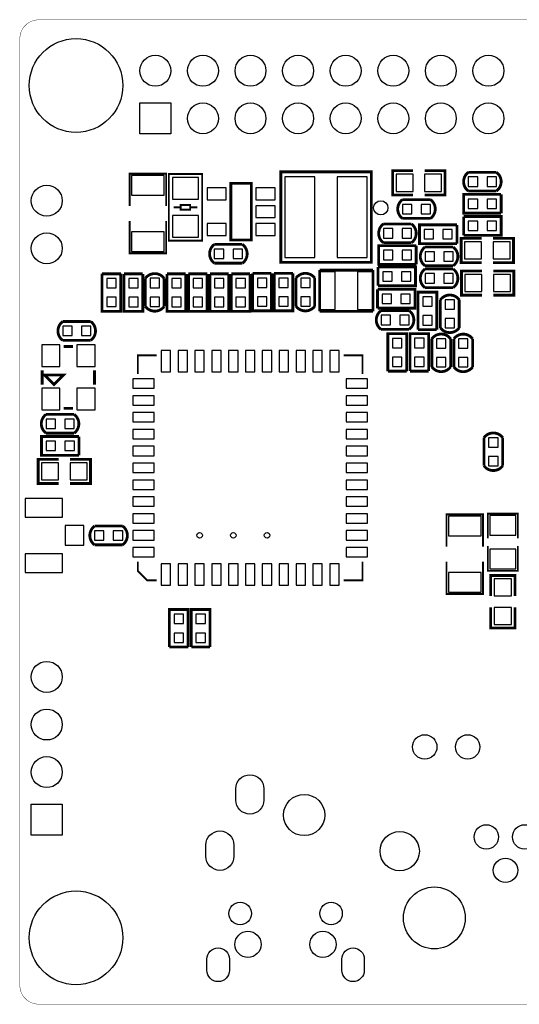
# Model space of a CAD drawing. Extents: x 0 to 2559, y 0 to 2067.
# Tile 1 of 3: x 0 to 1050, y 0 to 2067. Entities that reach past the tile are written whole.
import ezdxf

# ---------------------------------------------------------------- set-up
doc = ezdxf.new("R2010")
doc.units = 0
doc.header["$MEASUREMENT"] = 0
for name, color, linetype in [('BG_OUTLINE', 254, 'CONTINUOUS'), ('PG_SILKSCREEN_BOTTOM', 4, 'CONTINUOUS'), ('PIN_BOTTOM', 1, 'CONTINUOUS')]:
    doc.layers.add(name, color=color, linetype=linetype)

msp = doc.modelspace()

# ---------------------------------------------------------------- linework, layer by layer
at = {"layer": 'BG_OUTLINE', "const_width": 0.787}
msp.add_lwpolyline([(2519.685, 0, 0.414213), (2559.055, 39.37), (2559.055, 2027.564, 0.414214), (2519.685, 2066.934), (39.37, 2066.934, 0.414214), (0, 2027.564), (0, 39.37, 0.414214), (39.37, 0), (2519.685, 0)], format="xyb", dxfattribs=at)
at = {"layer": 'PG_SILKSCREEN_BOTTOM'}
for points, const_width in [([(307.402, 1675.89), (307.402, 1743.89), (230.598, 1743.89), (230.598, 1675.89)], 3.902), ([(383, 1603.189), (383, 1743.189), (313, 1743.189), (313, 1603.189), (383, 1603.189)], 3.902), ([(548.5, 1557.689), (738.5, 1557.689), (738.5, 1747.689), (548.5, 1747.689), (548.5, 1557.689)], 6), ([(826.5, 1699.189), (783.5, 1699.189), (783.5, 1750.189), (826.5, 1750.189)], 5.902), ([(850.5, 1699.189), (893.5, 1699.189), (893.5, 1750.189), (850.5, 1750.189)], 5.902), ([(942.5, 1746.89), (1001.5, 1746.89)], 5.902), ([(486.5, 1723.685), (443.5, 1723.685), (443.5, 1604.685), (486.5, 1604.685), (486.5, 1723.685)], 5.902), ([(1011.402, 1660.988), (932.598, 1660.988), (932.598, 1700.39), (1011.402, 1700.39)], 5.902), ([(1001.5, 1707.488), (942.5, 1707.488)], 5.902), ([(1011.402, 1700.39), (1011.402, 1660.988)], 5.902), ([(338, 1673.189), (323, 1673.189)], 3.902), ([(358, 1668.189), (358, 1678.189), (338, 1678.189), (338, 1668.189), (358, 1668.189)], 3.902), ([(358, 1673.189), (373, 1673.189)], 3.902), ([(804, 1689.39), (863, 1689.39)], 5.902), ([(932.598, 1614.488), (932.598, 1653.89)], 5.902), ([(932.598, 1653.89), (1011.402, 1653.89), (1011.402, 1614.488), (932.598, 1614.488)], 5.902), ([(230.598, 1644.488), (230.598, 1576.488), (307.402, 1576.488), (307.402, 1644.488)], 3.902), ([(764, 1638.39), (823, 1638.39)], 5.902), ([(863, 1649.988), (804, 1649.988)], 5.902), ([(918.602, 1597.087), (839.799, 1597.087), (839.799, 1636.488), (918.602, 1636.488)], 5.902), ([(918.602, 1636.488), (918.602, 1597.087)], 5.902), ([(408.701, 1595.39), (467.701, 1595.39)], 5.902), ([(832.902, 1553.488), (754.098, 1553.488), (754.098, 1592.89), (832.902, 1592.89)], 5.902), ([(823, 1598.988), (764, 1598.988)], 5.902), ([(832.902, 1592.89), (832.902, 1553.488)], 5.902), ([(851.5, 1589.89), (910.5, 1589.89)], 5.902), ([(970.5, 1608.189), (927.5, 1608.189), (927.5, 1557.189), (970.5, 1557.189)], 5.902), ([(994.5, 1608.189), (1037.5, 1608.189), (1037.5, 1557.189), (994.5, 1557.189)], 5.902), ([(467.701, 1555.988), (408.701, 1555.988)], 5.902), ([(752.598, 1508.488), (752.598, 1547.89)], 5.902), ([(752.598, 1547.89), (831.402, 1547.89), (831.402, 1508.488), (752.598, 1508.488)], 5.902), ([(910.5, 1550.488), (851.5, 1550.488)], 5.902), ([(172.799, 1533.685), (212.201, 1533.685)], 5.902), ([(212.201, 1533.685), (212.201, 1454.881), (172.799, 1454.881), (172.799, 1533.685)], 5.902), ([(258.328, 1533.593), (258.329, 1454.787), (218.924, 1454.787), (218.928, 1533.59)], 5.902), ([(218.928, 1533.59), (258.328, 1533.593)], 5.902), ([(309.299, 1533.591), (348.701, 1533.591)], 5.902), ([(348.701, 1533.591), (348.701, 1454.787), (309.299, 1454.787), (309.299, 1533.591)], 5.902), ([(354.299, 1533.591), (393.701, 1533.591)], 5.902), ([(393.701, 1533.591), (393.701, 1454.787), (354.299, 1454.787), (354.299, 1533.591)], 5.902), ([(399.299, 1533.591), (438.701, 1533.591)], 5.902), ([(438.701, 1533.591), (438.701, 1454.787), (399.299, 1454.787), (399.299, 1533.591)], 5.902), ([(444.299, 1533.591), (483.701, 1533.591)], 5.902), ([(483.701, 1533.591), (483.701, 1454.787), (444.299, 1454.787), (444.299, 1533.591)], 5.902), ([(489.299, 1534.591), (528.701, 1534.591)], 5.902), ([(528.701, 1534.591), (528.701, 1455.787), (489.299, 1455.787), (489.299, 1534.591)], 5.902), ([(534.299, 1534.591), (573.701, 1534.591)], 5.902), ([(573.701, 1534.591), (573.701, 1455.787), (534.299, 1455.787), (534.299, 1534.591)], 5.902), ([(629.902, 1454.89), (629.902, 1541.488)], 6), ([(629.902, 1541.488), (742.098, 1541.488)], 6), ([(742.098, 1541.488), (742.098, 1454.89)], 6), ([(851.5, 1543.89), (910.5, 1543.89)], 5.902), ([(971, 1539.689), (928, 1539.689), (928, 1488.689), (971, 1488.689)], 5.902), ([(995, 1539.689), (1038, 1539.689), (1038, 1488.689), (995, 1488.689)], 5.902), ([(263.799, 1465.189), (263.799, 1524.189)], 5.902), ([(303.201, 1524.189), (303.201, 1465.189)], 5.902), ([(580.299, 1465.689), (580.299, 1524.689)], 5.902), ([(619.701, 1524.689), (619.701, 1465.689)], 5.902), ([(751.598, 1461.488), (751.598, 1500.89)], 5.902), ([(751.598, 1500.89), (830.402, 1500.89), (830.402, 1461.488), (751.598, 1461.488)], 5.902), ([(836.799, 1416.287), (836.799, 1495.091), (876.201, 1495.091), (876.201, 1416.287)], 5.902), ([(910.5, 1504.488), (851.5, 1504.488)], 5.902), ([(883.799, 1420.189), (883.799, 1479.189)], 5.902), ([(923.201, 1479.189), (923.201, 1420.189)], 5.902), ([(742.098, 1454.89), (629.902, 1454.89)], 6), ([(759, 1456.39), (818, 1456.39)], 5.902), ([(90, 1433.39), (149, 1433.39)], 5.902), ([(818, 1416.988), (759, 1416.988)], 5.902), ([(773.398, 1329.087), (773.398, 1407.89), (812.799, 1407.89), (812.799, 1329.087)], 5.902), ([(819.799, 1329.287), (819.799, 1408.091), (859.201, 1408.091), (859.201, 1329.287)], 5.902), ([(876.201, 1416.287), (836.799, 1416.287)], 5.902), ([(149, 1393.988), (90, 1393.988)], 5.902), ([(865.799, 1338.189), (865.799, 1397.189)], 5.902), ([(905.201, 1397.189), (905.201, 1338.189)], 5.902), ([(912.099, 1338.089), (912.099, 1397.089)], 5.902), ([(951.501, 1397.089), (951.501, 1338.089)], 5.902), ([(112, 1381.189), (92, 1381.189)], 6), ([(287.201, 1362.39), (247.799, 1362.39), (247.799, 1322.988)], 3.902), ([(720.201, 1322.988), (720.201, 1362.39), (680.799, 1362.39)], 3.902), ([(47, 1301.189), (47, 1331.189)], 6), ([(52, 1321.189), (92, 1321.189), (72, 1301.189), (52, 1321.189)], 6), ([(157, 1301.189), (157, 1331.189)], 6), ([(812.799, 1329.087), (773.398, 1329.087)], 5.902), ([(859.201, 1329.287), (819.799, 1329.287)], 5.902), ([(55, 1238.39), (114, 1238.39)], 5.902), ([(92, 1251.189), (112, 1251.189)], 6), ([(114, 1198.988), (55, 1198.988)], 5.902), ([(124.402, 1152.488), (45.598, 1152.488), (45.598, 1191.89), (124.402, 1191.89)], 5.902), ([(124.402, 1191.89), (124.402, 1152.488)], 5.902), ([(975.299, 1130.5), (975.299, 1189.5)], 5.902), ([(1014.701, 1189.5), (1014.701, 1130.5)], 5.902), ([(81.5, 1093.189), (38.5, 1093.189), (38.5, 1144.189), (81.5, 1144.189)], 5.902), ([(105.5, 1093.189), (148.5, 1093.189), (148.5, 1144.189), (105.5, 1144.189)], 5.902), ([(973.402, 960.701), (973.402, 1028.701), (896.598, 1028.701), (896.598, 960.701)], 3.902), ([(1046.5, 977.902), (1046.5, 1030), (983.5, 1030), (983.5, 977.902)], 3.902), ([(157, 1003.89), (216, 1003.89)], 5.902), ([(216, 964.488), (157, 964.488)], 5.902), ([(983.5, 962.098), (983.5, 910), (1046.5, 910), (1046.5, 962.098)], 3.902), ([(247.799, 929.39), (247.799, 909.689), (267.5, 889.988), (287.201, 889.988)], 3.902), ([(680.799, 889.988), (720.201, 889.988), (720.201, 929.39)], 3.902), ([(896.598, 929.299), (896.598, 861.299), (973.402, 861.299), (973.402, 929.299)], 3.902), ([(989.5, 857), (989.5, 900), (1040.5, 900), (1040.5, 857)], 5.902), ([(314.299, 749.787), (314.299, 828.591), (353.701, 828.591), (353.701, 749.787)], 5.902), ([(360.299, 749.787), (360.299, 828.591), (399.701, 828.591), (399.701, 749.787)], 5.902), ([(989.5, 833), (989.5, 790), (1040.5, 790), (1040.5, 833)], 5.902), ([(353.701, 749.787), (314.299, 749.787)], 5.902), ([(399.701, 749.787), (360.299, 749.787)], 5.902)]:
    msp.add_lwpolyline(points, dxfattribs=dict(at, const_width=const_width))
at = {"layer": 'PG_SILKSCREEN_BOTTOM', "const_width": 5.902}
for points in [[(942.5, 1746.89, 0.505893), (942.5, 1707.488)], [(1001.5, 1746.89, -0.504836), (1001.5, 1707.488)], [(804, 1649.988, -0.504836), (804, 1689.39)], [(863, 1649.988, 0.505893), (863, 1689.39)], [(764, 1638.39, 0.505893), (764, 1598.988)], [(823, 1638.39, -0.504836), (823, 1598.988)], [(408.701, 1555.988, -0.504836), (408.701, 1595.39)], [(467.701, 1555.988, 0.505893), (467.701, 1595.39)], [(851.5, 1550.488, -0.504832), (851.5, 1589.89)], [(910.5, 1550.488, 0.505889), (910.5, 1589.89)], [(263.799, 1524.189, -0.504836), (303.201, 1524.189)], [(619.701, 1524.689, 0.505893), (580.299, 1524.689)], [(851.5, 1504.488, -0.504836), (851.5, 1543.89)], [(910.5, 1504.488, 0.505893), (910.5, 1543.89)], [(883.799, 1479.189, -0.504836), (923.201, 1479.189)], [(263.799, 1465.189, 0.505893), (303.201, 1465.189)], [(619.701, 1465.689, -0.504836), (580.299, 1465.689)], [(759, 1416.988, -0.504836), (759, 1456.39)], [(818, 1416.988, 0.505893), (818, 1456.39)], [(90, 1433.39, 0.505893), (90, 1393.988)], [(149, 1433.39, -0.504836), (149, 1393.988)], [(905.201, 1397.189, 0.505893), (865.799, 1397.189)], [(883.799, 1420.189, 0.505893), (923.201, 1420.189)], [(912.099, 1397.089, -0.504836), (951.501, 1397.089)], [(905.201, 1338.189, -0.504836), (865.799, 1338.189)], [(912.099, 1338.089, 0.505893), (951.501, 1338.089)], [(55, 1198.988, -0.504836), (55, 1238.39)], [(114, 1198.988, 0.505893), (114, 1238.39)], [(1014.701, 1189.5, 0.505893), (975.299, 1189.5)], [(1014.701, 1130.5, -0.504836), (975.299, 1130.5)], [(157, 1003.89, 0.505893), (157, 964.488)], [(216, 1003.89, -0.504836), (216, 964.488)]]:
    msp.add_lwpolyline(points, format="xyb", dxfattribs=at)
at = {"layer": 'PIN_BOTTOM'}
for points in [[(252.205, 1827.579), (252.205, 1892.579), (317.205, 1892.579), (317.205, 1827.579)], [(303.451, 1739.9365), (234.549, 1739.9365), (234.549, 1698.6375), (303.451, 1698.6375)], [(556.902, 1737.3385), (556.902, 1568.0395), (619.902, 1568.0395), (619.902, 1737.3385)], [(667.098, 1737.3385), (667.098, 1568.0395), (730.098, 1568.0395), (730.098, 1737.3385)], [(826.3995, 1742.5885), (790.6005, 1742.5885), (790.6005, 1706.7895), (826.3995, 1706.7895)], [(886.3995, 1742.5885), (850.6005, 1742.5885), (850.6005, 1706.7895), (886.3995, 1706.7895)], [(962.15, 1717.338), (962.15, 1737.039), (942.449, 1737.039), (942.449, 1717.338)], [(1001.552, 1717.338), (1001.552, 1737.039), (981.851, 1737.039), (981.851, 1717.338)], [(320.451, 1735.8385), (320.451, 1690.5395), (375.549, 1690.5395), (375.549, 1735.8385)], [(433.799, 1689.087), (433.799, 1714.087), (393.799, 1714.087), (393.799, 1689.087)], [(536.201, 1689.087), (536.201, 1714.087), (496.201, 1714.087), (496.201, 1689.087)], [(536.201, 1651.685), (536.201, 1676.685), (496.201, 1676.685), (496.201, 1651.685)], [(803.9485, 1679.5395), (803.9485, 1659.8385), (823.6495, 1659.8385), (823.6495, 1679.5395)], [(843.3505, 1679.5395), (843.3505, 1659.8385), (863.0515, 1659.8385), (863.0515, 1679.5395)], [(962.15, 1670.838), (962.15, 1690.539), (942.449, 1690.539), (942.449, 1670.838)], [(1001.552, 1670.838), (1001.552, 1690.539), (981.851, 1690.539), (981.851, 1670.838)], [(320.451, 1655.8385), (320.451, 1610.5395), (375.549, 1610.5395), (375.549, 1655.8385)], [(433.799, 1614.283), (433.799, 1639.283), (393.799, 1639.283), (393.799, 1614.283)], [(536.201, 1614.283), (536.201, 1639.283), (496.201, 1639.283), (496.201, 1614.283)], [(942.4485, 1644.0395), (942.4485, 1624.3385), (962.1495, 1624.3385), (962.1495, 1644.0395)], [(981.8505, 1644.0395), (981.8505, 1624.3385), (1001.5515, 1624.3385), (1001.5515, 1644.0395)], [(303.451, 1621.7405), (234.549, 1621.7405), (234.549, 1580.4415), (303.451, 1580.4415)], [(783.65, 1608.838), (783.65, 1628.539), (763.949, 1628.539), (763.949, 1608.838)], [(823.052, 1608.838), (823.052, 1628.539), (803.351, 1628.539), (803.351, 1608.838)], [(869.351, 1606.936), (869.351, 1626.637), (849.65, 1626.637), (849.65, 1606.936)], [(908.753, 1606.936), (908.753, 1626.637), (889.052, 1626.637), (889.052, 1606.936)], [(934.6005, 1564.7895), (970.3995, 1564.7895), (970.3995, 1600.5885), (934.6005, 1600.5885)], [(994.6005, 1564.7895), (1030.3995, 1564.7895), (1030.3995, 1600.5885), (994.6005, 1600.5885)], [(408.6495, 1585.5395), (408.6495, 1565.8385), (428.3505, 1565.8385), (428.3505, 1585.5395)], [(448.0515, 1585.5395), (448.0515, 1565.8385), (467.7525, 1565.8385), (467.7525, 1585.5395)], [(783.65, 1563.338), (783.65, 1583.039), (763.949, 1583.039), (763.949, 1563.338)], [(823.052, 1563.338), (823.052, 1583.039), (803.351, 1583.039), (803.351, 1563.338)], [(851.4485, 1580.0395), (851.4485, 1560.3385), (871.1495, 1560.3385), (871.1495, 1580.0395)], [(890.8505, 1580.0395), (890.8505, 1560.3385), (910.5515, 1560.3385), (910.5515, 1580.0395)], [(662.348, 1458.838), (662.348, 1537.539), (630.848, 1537.539), (630.848, 1458.838)], [(741.152, 1458.838), (741.152, 1537.539), (709.652, 1537.539), (709.652, 1458.838)], [(762.4485, 1538.0395), (762.4485, 1518.3385), (782.1495, 1518.3385), (782.1495, 1538.0395)], [(801.8505, 1538.0395), (801.8505, 1518.3385), (821.5515, 1518.3385), (821.5515, 1538.0395)], [(851.4485, 1534.0395), (851.4485, 1514.3385), (871.1495, 1514.3385), (871.1495, 1534.0395)], [(890.8505, 1534.0395), (890.8505, 1514.3385), (910.5515, 1514.3385), (910.5515, 1534.0395)], [(935.1005, 1496.2895), (970.8995, 1496.2895), (970.8995, 1532.0885), (935.1005, 1532.0885)], [(995.1005, 1496.2895), (1030.8995, 1496.2895), (1030.8995, 1532.0885), (995.1005, 1532.0885)], [(202.3505, 1523.8345), (182.6495, 1523.8345), (182.6495, 1504.1335), (202.3505, 1504.1335)], [(248.4765, 1523.7395), (228.7755, 1523.7395), (228.7755, 1504.0385), (248.4765, 1504.0385)], [(293.3505, 1524.2405), (273.6495, 1524.2405), (273.6495, 1504.5395), (293.3505, 1504.5395)], [(338.8505, 1523.7405), (319.1495, 1523.7405), (319.1495, 1504.0395), (338.8505, 1504.0395)], [(383.8505, 1523.7405), (364.1495, 1523.7405), (364.1495, 1504.0395), (383.8505, 1504.0395)], [(428.8505, 1523.7405), (409.1495, 1523.7405), (409.1495, 1504.0395), (428.8505, 1504.0395)], [(473.8505, 1523.7405), (454.1495, 1523.7405), (454.1495, 1504.0395), (473.8505, 1504.0395)], [(518.8505, 1524.7405), (499.1495, 1524.7405), (499.1495, 1505.0395), (518.8505, 1505.0395)], [(563.8505, 1524.7405), (544.1495, 1524.7405), (544.1495, 1505.0395), (563.8505, 1505.0395)], [(590.1495, 1505.0395), (609.8505, 1505.0395), (609.8505, 1524.7405), (590.1495, 1524.7405)], [(761.4485, 1491.0395), (761.4485, 1471.3385), (781.1495, 1471.3385), (781.1495, 1491.0395)], [(800.8505, 1491.0395), (800.8505, 1471.3385), (820.5515, 1471.3385), (820.5515, 1491.0395)], [(202.3505, 1484.4325), (182.6495, 1484.4325), (182.6495, 1464.7315), (202.3505, 1464.7315)], [(248.4765, 1484.3375), (228.7755, 1484.3375), (228.7755, 1464.6365), (248.4765, 1464.6365)], [(293.3505, 1484.8385), (273.6495, 1484.8385), (273.6495, 1465.1375), (293.3505, 1465.1375)], [(338.8505, 1484.3385), (319.1495, 1484.3385), (319.1495, 1464.6375), (338.8505, 1464.6375)], [(383.8505, 1484.3385), (364.1495, 1484.3385), (364.1495, 1464.6375), (383.8505, 1464.6375)], [(428.8505, 1484.3385), (409.1495, 1484.3385), (409.1495, 1464.6375), (428.8505, 1464.6375)], [(473.8505, 1484.3385), (454.1495, 1484.3385), (454.1495, 1464.6375), (473.8505, 1464.6375)], [(518.8505, 1485.3385), (499.1495, 1485.3385), (499.1495, 1465.6375), (518.8505, 1465.6375)], [(563.8505, 1485.3385), (544.1495, 1485.3385), (544.1495, 1465.6375), (563.8505, 1465.6375)], [(590.1495, 1465.6375), (609.8505, 1465.6375), (609.8505, 1485.3385), (590.1495, 1485.3385)], [(846.6495, 1465.5395), (866.3505, 1465.5395), (866.3505, 1485.2405), (846.6495, 1485.2405)], [(913.3505, 1479.2405), (893.6495, 1479.2405), (893.6495, 1459.5395), (913.3505, 1459.5395)], [(758.9485, 1446.5395), (758.9485, 1426.8385), (778.6495, 1426.8385), (778.6495, 1446.5395)], [(798.3505, 1446.5395), (798.3505, 1426.8385), (818.0515, 1426.8385), (818.0515, 1446.5395)], [(846.6495, 1426.1375), (866.3505, 1426.1375), (866.3505, 1445.8385), (846.6495, 1445.8385)], [(913.3505, 1439.8385), (893.6495, 1439.8385), (893.6495, 1420.1375), (913.3505, 1420.1375)], [(109.65, 1403.838), (109.65, 1423.539), (89.949, 1423.539), (89.949, 1403.838)], [(149.052, 1403.838), (149.052, 1423.539), (129.351, 1423.539), (129.351, 1403.838)], [(783.2475, 1378.3385), (802.9485, 1378.3385), (802.9485, 1398.0395), (783.2475, 1398.0395)], [(829.6495, 1378.5395), (849.3505, 1378.5395), (849.3505, 1398.2405), (829.6495, 1398.2405)], [(875.6495, 1377.5395), (895.3505, 1377.5395), (895.3505, 1397.2405), (875.6495, 1397.2405)], [(941.6505, 1397.1405), (921.9495, 1397.1405), (921.9495, 1377.4395), (941.6505, 1377.4395)], [(46, 1384.189), (46, 1339.189), (84, 1339.189), (84, 1384.189)], [(120, 1384.189), (120, 1339.189), (158, 1339.189), (158, 1384.189)], [(316.6495, 1372.439), (296.9485, 1372.439), (296.9485, 1327.939), (316.6495, 1327.939)], [(352.1495, 1372.439), (332.4485, 1372.439), (332.4485, 1327.939), (352.1495, 1327.939)], [(387.5515, 1372.439), (367.8505, 1372.439), (367.8505, 1327.939), (387.5515, 1327.939)], [(422.9485, 1372.439), (403.2475, 1372.439), (403.2475, 1327.939), (422.9485, 1327.939)], [(458.4485, 1372.439), (438.7475, 1372.439), (438.7475, 1327.939), (458.4485, 1327.939)], [(493.8505, 1372.439), (474.1495, 1372.439), (474.1495, 1327.939), (493.8505, 1327.939)], [(529.2525, 1372.439), (509.5515, 1372.439), (509.5515, 1327.939), (529.2525, 1327.939)], [(564.7525, 1372.439), (545.0515, 1372.439), (545.0515, 1327.939), (564.7525, 1327.939)], [(600.1495, 1372.439), (580.4485, 1372.439), (580.4485, 1327.939), (600.1495, 1327.939)], [(635.5515, 1372.439), (615.8505, 1372.439), (615.8505, 1327.939), (635.5515, 1327.939)], [(671.0515, 1372.439), (651.3505, 1372.439), (651.3505, 1327.939), (671.0515, 1327.939)], [(783.2475, 1338.9365), (802.9485, 1338.9365), (802.9485, 1358.6375), (783.2475, 1358.6375)], [(829.6495, 1339.1375), (849.3505, 1339.1375), (849.3505, 1358.8385), (829.6495, 1358.8385)], [(875.6495, 1338.1375), (895.3505, 1338.1375), (895.3505, 1357.8385), (875.6495, 1357.8385)], [(941.6505, 1357.7385), (921.9495, 1357.7385), (921.9495, 1338.0375), (941.6505, 1338.0375)], [(237.75, 1313.2405), (237.75, 1293.5395), (282.25, 1293.5395), (282.25, 1313.2405)], [(685.75, 1313.2405), (685.75, 1293.5395), (730.25, 1293.5395), (730.25, 1313.2405)], [(46, 1293.189), (46, 1248.189), (84, 1248.189), (84, 1293.189)], [(120, 1293.189), (120, 1248.189), (158, 1248.189), (158, 1293.189)], [(237.75, 1277.7405), (237.75, 1258.0395), (282.25, 1258.0395), (282.25, 1277.7405)], [(685.75, 1277.7405), (685.75, 1258.0395), (730.25, 1258.0395), (730.25, 1277.7405)], [(237.75, 1242.3385), (237.75, 1222.6375), (282.25, 1222.6375), (282.25, 1242.3385)], [(685.75, 1242.3385), (685.75, 1222.6375), (730.25, 1222.6375), (730.25, 1242.3385)], [(54.9485, 1228.5395), (54.9485, 1208.8385), (74.6495, 1208.8385), (74.6495, 1228.5395)], [(94.3505, 1228.5395), (94.3505, 1208.8385), (114.0515, 1208.8385), (114.0515, 1228.5395)], [(237.75, 1206.9415), (237.75, 1187.2405), (282.25, 1187.2405), (282.25, 1206.9415)], [(685.75, 1206.9415), (685.75, 1187.2405), (730.25, 1187.2405), (730.25, 1206.9415)], [(75.15, 1162.338), (75.15, 1182.039), (55.449, 1182.039), (55.449, 1162.338)], [(114.552, 1162.338), (114.552, 1182.039), (94.851, 1182.039), (94.851, 1162.338)], [(985.1495, 1169.8505), (1004.8505, 1169.8505), (1004.8505, 1189.5515), (985.1495, 1189.5515)], [(237.75, 1171.4415), (237.75, 1151.7405), (282.25, 1151.7405), (282.25, 1171.4415)], [(685.75, 1171.4415), (685.75, 1151.7405), (730.25, 1151.7405), (730.25, 1171.4415)], [(985.1495, 1130.4485), (1004.8505, 1130.4485), (1004.8505, 1150.1495), (985.1495, 1150.1495)], [(81.3995, 1136.5885), (45.6005, 1136.5885), (45.6005, 1100.7895), (81.3995, 1100.7895)], [(141.3995, 1136.5885), (105.6005, 1136.5885), (105.6005, 1100.7895), (141.3995, 1100.7895)], [(237.75, 1136.0395), (237.75, 1116.3385), (282.25, 1116.3385), (282.25, 1136.0395)], [(685.75, 1136.0395), (685.75, 1116.3385), (730.25, 1116.3385), (730.25, 1136.0395)], [(237.75, 1100.6375), (237.75, 1080.9365), (282.25, 1080.9365), (282.25, 1100.6375)], [(685.75, 1100.6375), (685.75, 1080.9365), (730.25, 1080.9365), (730.25, 1100.6375)], [(11.1495, 1061.988), (11.1495, 1022.586), (89.8505, 1022.586), (89.8505, 1061.988)], [(237.75, 1065.1375), (237.75, 1045.4365), (282.25, 1045.4365), (282.25, 1065.1375)], [(685.75, 1065.1375), (685.75, 1045.4365), (730.25, 1045.4365), (730.25, 1065.1375)], [(237.75, 1029.7405), (237.75, 1010.0395), (282.25, 1010.0395), (282.25, 1029.7405)], [(685.75, 1029.7405), (685.75, 1010.0395), (730.25, 1010.0395), (730.25, 1029.7405)], [(969.451, 1024.7475), (900.549, 1024.7475), (900.549, 983.4485), (969.451, 983.4485)], [(987.451, 984.7525), (1042.549, 984.7525), (1042.549, 1026.0515), (987.451, 1026.0515)], [(94.897, 1004.8385), (94.897, 963.5395), (134.299, 963.5395), (134.299, 1004.8385)], [(176.65, 974.338), (176.65, 994.039), (156.949, 994.039), (156.949, 974.338)], [(216.052, 974.338), (216.052, 994.039), (196.351, 994.039), (196.351, 974.338)], [(237.75, 994.3385), (237.75, 974.6375), (282.25, 974.6375), (282.25, 994.3385)], [(685.75, 994.3385), (685.75, 974.6375), (730.25, 974.6375), (730.25, 994.3385)], [(237.75, 958.8385), (237.75, 939.1375), (282.25, 939.1375), (282.25, 958.8385)], [(685.75, 958.8385), (685.75, 939.1375), (730.25, 939.1375), (730.25, 958.8385)], [(987.451, 913.9485), (1042.549, 913.9485), (1042.549, 955.2475), (987.451, 955.2475)], [(11.1495, 945.792), (11.1495, 906.39), (89.8505, 906.39), (89.8505, 945.792)], [(316.6495, 924.439), (296.9485, 924.439), (296.9485, 879.939), (316.6495, 879.939)], [(352.1495, 924.439), (332.4485, 924.439), (332.4485, 879.939), (352.1495, 879.939)], [(387.5515, 924.439), (367.8505, 924.439), (367.8505, 879.939), (387.5515, 879.939)], [(422.9485, 924.439), (403.2475, 924.439), (403.2475, 879.939), (422.9485, 879.939)], [(458.4485, 924.439), (438.7475, 924.439), (438.7475, 879.939), (458.4485, 879.939)], [(493.8505, 924.439), (474.1495, 924.439), (474.1495, 879.939), (493.8505, 879.939)], [(529.2525, 924.439), (509.5515, 924.439), (509.5515, 879.939), (529.2525, 879.939)], [(564.7525, 924.439), (545.0515, 924.439), (545.0515, 879.939), (564.7525, 879.939)], [(600.1495, 924.439), (580.4485, 924.439), (580.4485, 879.939), (600.1495, 879.939)], [(635.5515, 924.439), (615.8505, 924.439), (615.8505, 879.939), (635.5515, 879.939)], [(671.0515, 924.439), (651.3505, 924.439), (651.3505, 879.939), (671.0515, 879.939)], [(969.451, 906.5515), (900.549, 906.5515), (900.549, 865.2525), (969.451, 865.2525)], [(1032.9, 857.1), (1032.9, 892.899), (997.101, 892.899), (997.101, 857.1)], [(1032.9, 797.1), (1032.9, 832.899), (997.101, 832.899), (997.101, 797.1)], [(324.1495, 799.0395), (343.8505, 799.0395), (343.8505, 818.7405), (324.1495, 818.7405)], [(370.1495, 799.0395), (389.8505, 799.0395), (389.8505, 818.7405), (370.1495, 818.7405)], [(324.1495, 759.6375), (343.8505, 759.6375), (343.8505, 779.3385), (324.1495, 779.3385)], [(370.1495, 759.6375), (389.8505, 759.6375), (389.8505, 779.3385), (370.1495, 779.3385)], [(89, 354.689), (24, 354.689), (24, 419.689), (89, 419.689)]]:
    msp.add_lwpolyline(points, close=True, dxfattribs=at)
for points in [[(512.848, 452.2035), (512.848, 428.6005, -1), (453.75, 428.6005), (453.75, 452.2035, -1)], [(449.848, 334.1005), (449.848, 310.4975, -1), (390.75, 310.4975), (390.75, 334.1005, -1)], [(440.3995, 94.5515), (440.3995, 70.8505, -1), (393.1985, 70.8505), (393.1985, 94.5515, -1)], [(723.8015, 94.5515), (723.8015, 70.8505, -1), (676.6005, 70.8505), (676.6005, 94.5515, -1)]]:
    msp.add_lwpolyline(points, format="xyb", close=True, dxfattribs=at)
for centre, radius in [((118.11, 1929.134), 98.3995), ((284.705, 1960.079), 32.5), ((384.705, 1960.079), 32.5), ((484.705, 1960.079), 32.5), ((584.705, 1960.079), 32.5), ((684.705, 1960.079), 32.5), ((784.705, 1960.079), 32.5), ((884.705, 1960.079), 32.5), ((984.705, 1960.079), 32.5), ((384.705, 1860.079), 32.5), ((484.705, 1860.079), 32.5), ((584.705, 1860.079), 32.5), ((684.705, 1860.079), 32.5), ((784.705, 1860.079), 32.5), ((884.705, 1860.079), 32.5), ((984.705, 1860.079), 32.5), ((56.5, 1687.189), 32.5), ((758.5, 1672.189), 15), ((56.5, 1587.189), 32.5), ((377.701, 984.488), 5.8995), ((448.598, 984.488), 5.8995), ((519.402, 984.488), 5.8995), ((56.5, 687.189), 32.5), ((56.5, 587.189), 32.5), ((850.902, 540.098), 25.5905), ((941.098, 540.098), 25.5905), ((56.5, 487.189), 32.5), ((597.5, 397.098), 43.299), ((980.402, 351.098), 25.5905), ((1060.799, 351.098), 25.5905), ((798.201, 321.201), 41.3385), ((1020.598, 281), 25.5905), ((118.11, 139.189), 98.3995), ((871, 181), 65), ((463, 190.201), 23.6005), ((654, 190.201), 23.6005), ((479.402, 125.5), 27.549), ((636.902, 125.5), 27.549)]:
    msp.add_circle(centre, radius, dxfattribs=at)

doc.saveas('drawing.dxf')
